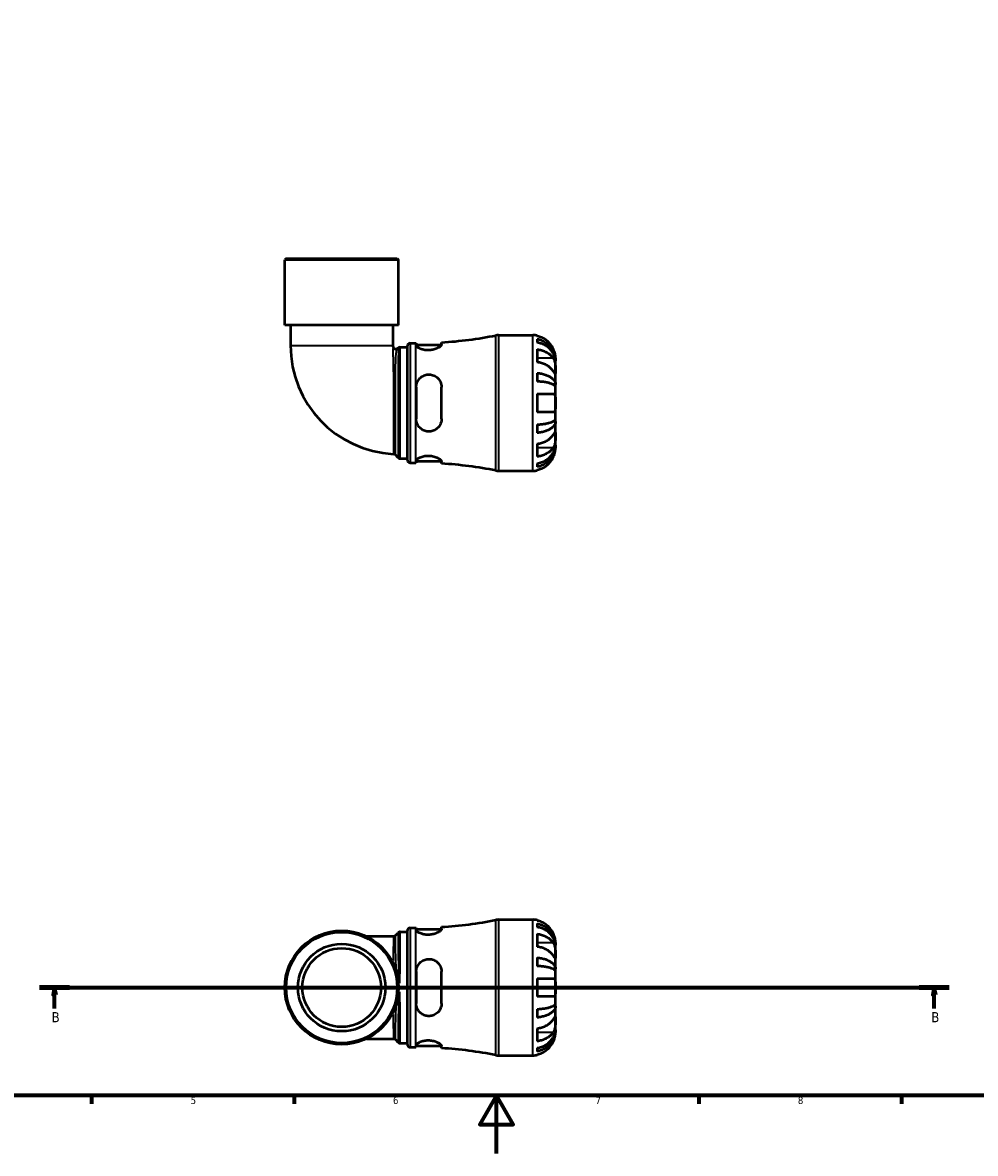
# Model space of a CAD drawing. Header units: millimetres. Extents: x 0 to 902, y 0 to 783.
# Tile 2 of 5: x 256 to 586, y 0 to 391. Entities that reach past the tile are written whole.
import ezdxf

# ---------------------------------------------------------------- set-up
doc = ezdxf.new("R2010")
doc.units = ezdxf.units.MM
doc.linetypes.add('CHAIN', pattern=[0.7087, 0.4724, -0.0591, 0.1181, -0.0591])
for name, color, linetype, lineweight in [('Border (ISO)', 7, 'Continuous', 70), ('Section Line (ISO)', 7, 'CHAIN', 70), ('Visible (ISO)', 7, 'Continuous', 50), ('Visible Narrow (ISO)', 7, 'Continuous', 35)]:
    doc.layers.add(name, color=color, linetype=linetype, lineweight=lineweight)
doc.styles.add('Label Text (ISO)', font='tahoma.ttf')
doc.styles.add('Note Text (ISO)', font='tahoma.ttf')

# ---------------------------------------------------------------- blocks, each defined once
blk = doc.blocks.new('Borders Default Border')
at = {"layer": 'Border (ISO)'}
for p, q in [((280.33, 20), (280.33, 17.1)), ((350.42, 20), (350.42, 17.1)), ((490.58, 20), (490.58, 17.1)), ((560.67, 20), (560.67, 17.1))]:
    blk.add_line(p, q, dxfattribs=at)
at = {"layer": 'Border (ISO)', "flags": 128}
for points in [[(20, 20), (20, 574), (821, 574), (821, 20), (20, 20)], [(420.5, 0), (420.5, 20), (414.73, 10), (426.27, 10), (420.5, 20)]]:
    blk.add_lwpolyline(points, dxfattribs=at)
at = {"layer": 'Border (ISO)', "color": 232, "true_color": 0xca0064, "char_height": 2.5, "attachment_point": 7, "style": 'Note Text (ISO)'}
for s, insert in [('5', (314.64, 17.05)), ('6', (384.66, 17.05)), ('7', (454.77, 17.1)), ('8', (524.81, 17.04))]:
    blk.add_mtext(s, dxfattribs=dict(at, insert=insert))
blk = doc.blocks.new('2dTransSection0')
at = {"layer": 'Section Line (ISO)', "linetype": 'CHAIN'}
blk.add_line((262.34, 57.4), (577.22, 57.4), dxfattribs=at)
at = {"layer": 'Section Line (ISO)', "linetype": 'Continuous', "lineweight": 140}
for p, q in [((262.34, 57.4), (272.76, 57.4)), ((566.8, 57.4), (577.22, 57.4))]:
    blk.add_line(p, q, dxfattribs=at)
at = {"layer": 'Section Line (ISO)', "linetype": 'Continuous'}
for p, q in [((267.55, 57.4), (267.05, 54.9)), ((267.05, 54.9), (268.05, 54.9)), ((267.55, 54.9), (267.55, 57.4)), ((268.05, 54.9), (267.55, 57.4)), ((267.55, 50.18), (267.55, 54.9)), ((572.01, 57.4), (571.51, 54.9)), ((571.51, 54.9), (572.51, 54.9)), ((572.01, 54.9), (572.01, 57.4)), ((572.51, 54.9), (572.01, 57.4)), ((572.01, 50.18), (572.01, 54.9))]:
    blk.add_line(p, q, dxfattribs=at)
at = {"layer": 'Section Line (ISO)', "linetype": 'Continuous', "flags": 128}
for points in [[(268.05, 54.9), (267.55, 57.4), (267.05, 54.9), (268.05, 54.9)], [(572.51, 54.9), (572.01, 57.4), (571.51, 54.9), (572.51, 54.9)]]:
    blk.add_lwpolyline(points, dxfattribs=at)
at = {"layer": 'Section Line (ISO)'}
for points in [[(268.05, 54.9), (267.55, 57.4), (267.05, 54.9), (268.05, 54.9)], [(572.51, 54.9), (572.01, 57.4), (571.51, 54.9), (572.51, 54.9)]]:
    blk.add_solid(points, dxfattribs=at)
at = {"layer": 'Section Line (ISO)', "char_height": 3.5, "attachment_point": 7, "style": 'Label Text (ISO)'}
for insert in [(266.48, 45.4), (570.94, 45.4)]:
    blk.add_mtext('B', dxfattribs=dict(at, insert=insert))

msp = doc.modelspace()

# ---------------------------------------------------------------- linework, layer by layer
at = {"layer": 'Visible (ISO)'}
for p, q in [((347.693, 309.741), (347.223, 309.271)), ((386.601, 309.271), (347.223, 309.271)), ((347.223, 286.641), (347.223, 309.271)), ((347.693, 309.741), (386.131, 309.741)), ((386.131, 309.741), (386.601, 309.271)), ((386.601, 286.641), (386.601, 309.271)), ((386.601, 286.641), (347.223, 286.641)), ((349.192, 286.641), (349.192, 279.609)), ((384.632, 286.641), (384.632, 279.609)), ((421.218, 283.241), (433.037, 283.241)), ((434.612, 283.082), (434.612, 282.869)), ((434.612, 281.86), (434.612, 280.652)), ((386.133, 278.568), (386.54, 278.847)), ((387.071, 279.011), (389.66, 279.011)), ((389.66, 240.001), (389.66, 279.481)), ((390.6, 280.421), (392.54, 280.421)), ((392.722, 280.421), (392.722, 279.677)), ((392.722, 279.921), (401.469, 279.921)), ((401.472, 279.967), (401.472, 280.701)), ((434.612, 278.322), (434.612, 273.867)), ((440.912, 274.361), (440.899, 274.361)), ((440.912, 274.361), (440.912, 275.366)), ((440.912, 273.978), (440.912, 274.361)), ((434.612, 270.111), (434.612, 267.195)), ((440.912, 270.79), (440.912, 273.978)), ((440.912, 266.18), (440.912, 270.79)), ((440.912, 266.18), (440.003, 266.18)), ((440.912, 265.256), (440.912, 266.18)), ((392.722, 265.241), (392.722, 254.241)), ((401.472, 254.241), (401.472, 265.241)), ((434.612, 262.891), (434.612, 256.591)), ((440.912, 259.741), (440.912, 265.256)), ((440.912, 254.227), (440.912, 259.741)), ((434.612, 252.287), (434.612, 249.372)), ((440.912, 253.303), (440.003, 253.303)), ((440.912, 253.303), (440.912, 254.227)), ((440.912, 248.693), (440.912, 253.303)), ((440.912, 245.504), (440.912, 248.693)), ((434.612, 245.615), (434.612, 241.16)), ((440.912, 245.122), (440.899, 245.122)), ((440.912, 245.122), (440.912, 245.504)), ((440.912, 244.116), (440.912, 245.122)), ((386.503, 240.753), (385.489, 241.789)), ((387.175, 240.471), (389.66, 240.471)), ((390.6, 239.061), (392.54, 239.061)), ((392.722, 239.806), (392.722, 239.061)), ((392.722, 239.561), (401.469, 239.561)), ((401.472, 238.781), (401.472, 239.516)), ((434.612, 238.83), (434.612, 237.623)), ((421.218, 236.241), (433.037, 236.241)), ((434.612, 236.614), (434.612, 236.4)), ((401.472, 77.627), (401.472, 78.361)), ((421.218, 80.901), (433.037, 80.901)), ((434.612, 80.742), (434.612, 80.528)), ((434.612, 79.52), (434.612, 78.312)), ((384.841, 75.121), (375.494, 75.121)), ((387.169, 76.671), (389.66, 76.671)), ((389.66, 37.661), (389.66, 77.141)), ((390.6, 78.081), (392.54, 78.081)), ((392.722, 78.081), (392.722, 77.336)), ((392.722, 77.581), (401.469, 77.581)), ((434.612, 75.982), (434.612, 71.527)), ((440.912, 72.021), (440.899, 72.021)), ((440.912, 72.021), (440.912, 73.026)), ((440.912, 71.638), (440.912, 72.021)), ((440.912, 68.45), (440.912, 71.638)), ((434.612, 67.771), (434.612, 64.855)), ((440.912, 63.839), (440.912, 68.45)), ((392.722, 62.901), (392.722, 51.901)), ((401.472, 51.901), (401.472, 62.901)), ((440.912, 63.839), (440.003, 63.839)), ((440.912, 62.915), (440.912, 63.839)), ((440.912, 57.401), (440.912, 62.915)), ((434.612, 60.551), (434.612, 54.251)), ((440.912, 51.887), (440.912, 57.401)), ((440.912, 50.963), (440.003, 50.963)), ((440.912, 50.963), (440.912, 51.887)), ((440.912, 46.352), (440.912, 50.963)), ((434.612, 49.947), (434.612, 47.031)), ((434.612, 43.275), (434.612, 38.82)), ((440.912, 43.164), (440.912, 46.352)), ((440.912, 42.781), (440.912, 43.164)), ((375.494, 39.681), (384.841, 39.681)), ((440.912, 42.781), (440.899, 42.781)), ((440.912, 41.776), (440.912, 42.781)), ((387.169, 38.131), (389.66, 38.131)), ((390.6, 36.721), (392.54, 36.721)), ((392.722, 37.466), (392.722, 36.721)), ((392.722, 37.221), (401.469, 37.221)), ((401.472, 36.441), (401.472, 37.175)), ((434.612, 36.49), (434.612, 35.282)), ((421.218, 33.901), (433.037, 33.901)), ((434.612, 34.274), (434.612, 34.06))]:
    msp.add_line(p, q, dxfattribs=at)
for radius in [19.689, 19.219, 15.146, 13.631]:
    msp.add_circle((366.912, 57.401), radius, dxfattribs=at)
for centre, radius, start, end in [((392.54, 422.951), 142.53, 273.59314, 281.23207), ((421.218, 278.541), 4.7, 90, 101.23207), ((433.037, 275.366), 7.875, 78.46304, 90), ((386.78, 279.609), 37.588, 180, 267.08078), ((386.78, 279.609), 2.148, 180, 192.71725), ((385.602, 279.343), 0.94, 192.71725, 304.42578), ((387.071, 278.071), 0.94, 90, 124.42578), ((390.6, 279.481), 0.94, 90, 180), ((392.54, 422.951), 142.53, 270, 270.07336), ((384.818, 241.131), 0.94, 44.40938, 87.08078), ((387.175, 241.411), 0.94, 224.40938, 270), ((390.6, 240.001), 0.94, 180, 270), ((392.54, 96.531), 142.53, 89.92664, 90), ((392.54, 96.531), 142.53, 78.76793, 86.40686), ((421.218, 240.941), 4.7, 258.76793, 270), ((433.037, 244.116), 7.875, 270, 281.53696), ((392.54, 220.611), 142.53, 273.59314, 281.23207), ((421.218, 76.201), 4.7, 90, 101.23207), ((433.037, 73.026), 7.875, 78.46304, 90), ((390.6, 77.141), 0.94, 90, 180), ((392.54, 220.611), 142.53, 270, 270.07336), ((390.6, 37.661), 0.94, 180, 270), ((392.54, -105.809), 142.53, 89.92664, 90), ((392.54, -105.809), 142.53, 78.76793, 86.40686), ((421.218, 38.601), 4.7, 258.76793, 270), ((433.037, 41.776), 7.875, 270, 281.53696)]:
    msp.add_arc(centre, radius, start, end, dxfattribs=at)
for points, knots in [([(440.134, 278.516), (439.976, 278.849), (439.787, 279.186), (439.279, 279.953), (438.936, 280.367), (438.247, 281.059), (437.839, 281.402), (436.959, 281.994), (436.487, 282.242), (435.604, 282.61), (435.114, 282.765), (434.612, 282.869)], [3.89239507, 3.89239507, 3.89239507, 3.89239507, 3.99831093, 3.99831093, 4.14541915, 4.14541915, 4.2913159, 4.2913159, 4.43721264, 4.43721264, 4.57824766, 4.57824766, 4.57824766, 4.57824766]), ([(434.612, 281.86), (435.117, 281.76), (435.61, 281.609), (436.496, 281.254), (436.968, 281.014), (437.849, 280.443), (438.258, 280.112), (438.945, 279.445), (439.287, 279.048), (439.877, 278.192), (440.124, 277.734), (440.497, 276.86), (440.656, 276.364), (440.864, 275.352), (440.912, 274.834), (440.912, 274.361)], [0.1494024, 0.1494024, 0.1494024, 0.1494024, 0.2912498, 0.2912498, 0.4370651, 0.4370651, 0.5828803, 0.5828803, 0.7290354, 0.7290354, 0.8751905, 0.8751905, 1.0219149, 1.0219149, 1.1686392, 1.1686392, 1.1686392, 1.1686392]), ([(401.472, 279.967), (401.472, 279.927), (401.465, 279.885), (401.409, 279.718), (401.312, 279.581), (400.946, 279.224), (400.619, 278.997), (399.802, 278.577), (399.319, 278.386), (398.343, 278.129), (397.879, 278.048), (396.956, 277.977), (396.511, 277.983), (395.596, 278.074), (395.143, 278.167), (394.257, 278.433), (393.848, 278.614), (393.182, 279.006), (392.939, 279.216), (392.754, 279.502), (392.722, 279.593), (392.722, 279.677)], [-1.5138887, -1.5138887, -1.5138887, -1.5138887, -1.4680721, -1.4680721, -1.3400138, -1.3400138, -1.1517216, -1.1517216, -0.9695924, -0.9695924, -0.824697, -0.824697, -0.6904142, -0.6904142, -0.5403886, -0.5403886, -0.3639541, -0.3639541, -0.1749306, -0.1749306, -0.0801301, -0.0801301, -0.0801301, -0.0801301]), ([(440.912, 273.978), (440.912, 274.4), (440.864, 274.86), (440.656, 275.761), (440.497, 276.203), (440.124, 276.98), (439.877, 277.388), (439.287, 278.149), (438.945, 278.503), (438.258, 279.097), (437.849, 279.391), (436.968, 279.899), (436.496, 280.113), (435.61, 280.429), (435.117, 280.563), (434.612, 280.652)], [3.5133937, 3.5133937, 3.5133937, 3.5133937, 3.6601181, 3.6601181, 3.8068425, 3.8068425, 3.9529976, 3.9529976, 4.0991526, 4.0991526, 4.2449679, 4.2449679, 4.3907831, 4.3907831, 4.5326305, 4.5326305, 4.5326305, 4.5326305]), ([(434.612, 278.322), (435.114, 278.249), (435.604, 278.139), (436.487, 277.879), (436.959, 277.704), (437.839, 277.285), (438.247, 277.043), (438.936, 276.553), (439.279, 276.26), (439.787, 275.718), (439.976, 275.48), (440.134, 275.245)], [0.14941001, 0.14941001, 0.14941001, 0.14941001, 0.29044502, 0.29044502, 0.43634177, 0.43634177, 0.58223851, 0.58223851, 0.72934673, 0.72934673, 0.83526259, 0.83526259, 0.83526259, 0.83526259]), ([(440.912, 275.366), (440.912, 275.366), (440.912, 275.393), (440.91, 275.503), (440.909, 275.588), (440.891, 275.878), (440.869, 276.119), (440.781, 276.631), (440.727, 276.876), (440.581, 277.397), (440.491, 277.668), (440.307, 278.135), (440.224, 278.327), (440.134, 278.516)], [0, 0, 0, 0, 0.0712621, 0.0712621, 0.14674386, 0.14674386, 0.26523779, 0.26523779, 0.3552048, 0.3552048, 0.4448049, 0.4448049, 0.50788946, 0.50788946, 0.50788946, 0.50788946]), ([(440.134, 275.245), (440.192, 275.158), (440.247, 275.066), (440.383, 274.811), (440.459, 274.64), (440.594, 274.266), (440.652, 274.066), (440.767, 273.567), (440.813, 273.266), (440.885, 272.569), (440.9, 272.182), (440.914, 271.434), (440.912, 271.084), (440.912, 270.79)], [-0.50766593, -0.50766593, -0.50766593, -0.50766593, -0.46718991, -0.46718991, -0.40200215, -0.40200215, -0.33506637, -0.33506637, -0.24300458, -0.24300458, -0.12488859, -0.12488859, 0, 0, 0, 0]), ([(440.134, 270.79), (439.976, 271.025), (439.787, 271.264), (439.279, 271.806), (438.936, 272.098), (438.247, 272.588), (437.839, 272.831), (436.959, 273.249), (436.487, 273.425), (435.604, 273.685), (435.114, 273.794), (434.612, 273.867)], [3.89239507, 3.89239507, 3.89239507, 3.89239507, 3.99831093, 3.99831093, 4.14541915, 4.14541915, 4.2913159, 4.2913159, 4.43721264, 4.43721264, 4.57824766, 4.57824766, 4.57824766, 4.57824766]), ([(434.612, 270.111), (435.117, 270.058), (435.61, 269.98), (436.496, 269.793), (436.968, 269.667), (437.849, 269.368), (438.258, 269.195), (438.945, 268.845), (439.287, 268.637), (439.877, 268.188), (440.124, 267.948), (440.497, 267.49), (440.656, 267.23), (440.864, 266.699), (440.912, 266.428), (440.912, 266.18)], [0.1494024, 0.1494024, 0.1494024, 0.1494024, 0.2912498, 0.2912498, 0.4370651, 0.4370651, 0.5828803, 0.5828803, 0.7290354, 0.7290354, 0.8751905, 0.8751905, 1.0219149, 1.0219149, 1.1686392, 1.1686392, 1.1686392, 1.1686392]), ([(440.912, 270.79), (440.912, 270.634), (440.912, 270.495), (440.911, 270.247), (440.909, 270.142), (440.897, 269.943), (440.882, 269.879), (440.817, 269.859), (440.77, 269.898), (440.652, 270.039), (440.594, 270.117), (440.459, 270.309), (440.383, 270.42), (440.247, 270.621), (440.192, 270.704), (440.134, 270.79)], [0, 0, 0, 0, 0.06608139, 0.06608139, 0.13667451, 0.13667451, 0.23873403, 0.23873403, 0.33457773, 0.33457773, 0.40157847, 0.40157847, 0.46685307, 0.46685307, 0.50745344, 0.50745344, 0.50745344, 0.50745344]), ([(392.722, 265.241), (392.722, 265.386), (392.73, 265.531), (392.786, 266.101), (392.891, 266.515), (393.269, 267.434), (393.588, 267.916), (394.377, 268.711), (394.837, 269.029), (395.774, 269.436), (396.223, 269.553), (397.137, 269.639), (397.586, 269.612), (398.533, 269.407), (399.012, 269.208), (399.923, 268.63), (400.337, 268.234), (401.003, 267.299), (401.246, 266.754), (401.438, 265.868), (401.472, 265.556), (401.472, 265.241)], [-1.506757, -1.506757, -1.506757, -1.506757, -1.4614955, -1.4614955, -1.3277033, -1.3277033, -1.1467616, -1.1467616, -0.9747067, -0.9747067, -0.8344716, -0.8344716, -0.6988806, -0.6988806, -0.5396246, -0.5396246, -0.3595209, -0.3595209, -0.171702, -0.171702, -0.0733786, -0.0733786, -0.0733786, -0.0733786]), ([(440.912, 265.256), (440.912, 265.378), (440.864, 265.512), (440.656, 265.774), (440.497, 265.902), (440.124, 266.128), (439.877, 266.247), (439.287, 266.468), (438.945, 266.571), (438.258, 266.743), (437.849, 266.829), (436.968, 266.976), (436.496, 267.038), (435.61, 267.13), (435.117, 267.169), (434.612, 267.195)], [3.5133937, 3.5133937, 3.5133937, 3.5133937, 3.6601181, 3.6601181, 3.8068425, 3.8068425, 3.9529976, 3.9529976, 4.0991526, 4.0991526, 4.2449679, 4.2449679, 4.3907831, 4.3907831, 4.5326305, 4.5326305, 4.5326305, 4.5326305]), ([(434.612, 262.891), (435.114, 262.891), (435.604, 262.891), (436.487, 262.891), (436.959, 262.891), (437.839, 262.891), (438.247, 262.891), (438.936, 262.891), (439.279, 262.891), (439.787, 262.891), (439.976, 262.891), (440.134, 262.891)], [0.14941001, 0.14941001, 0.14941001, 0.14941001, 0.29044502, 0.29044502, 0.43634177, 0.43634177, 0.58223851, 0.58223851, 0.72934673, 0.72934673, 0.83526259, 0.83526259, 0.83526259, 0.83526259]), ([(440.134, 262.891), (440.196, 262.891), (440.255, 262.883), (440.391, 262.842), (440.464, 262.799), (440.595, 262.673), (440.652, 262.588), (440.767, 262.334), (440.813, 262.148), (440.885, 261.645), (440.9, 261.315), (440.914, 260.57), (440.912, 260.158), (440.912, 259.741)], [-0.50816407, -0.50816407, -0.50816407, -0.50816407, -0.46460526, -0.46460526, -0.40154747, -0.40154747, -0.3356183, -0.3356183, -0.24286964, -0.24286964, -0.12490659, -0.12490659, 0, 0, 0, 0]), ([(440.912, 259.741), (440.912, 259.522), (440.912, 259.303), (440.911, 258.859), (440.909, 258.636), (440.896, 258.051), (440.876, 257.716), (440.791, 257.24), (440.741, 257.074), (440.622, 256.848), (440.564, 256.772), (440.427, 256.659), (440.35, 256.622), (440.223, 256.596), (440.179, 256.591), (440.134, 256.591)], [-2.17667965, -2.17667965, -2.17667965, -2.17667965, -2.11086653, -2.11086653, -2.04055216, -2.04055216, -1.91738302, -1.91738302, -1.82942275, -1.82942275, -1.76558177, -1.76558177, -1.70117883, -1.70117883, -1.66961913, -1.66961913, -1.66961913, -1.66961913]), ([(440.134, 256.591), (439.976, 256.591), (439.787, 256.591), (439.279, 256.591), (438.936, 256.591), (438.247, 256.591), (437.839, 256.591), (436.959, 256.591), (436.487, 256.591), (435.604, 256.591), (435.114, 256.591), (434.612, 256.591)], [3.89239507, 3.89239507, 3.89239507, 3.89239507, 3.99831093, 3.99831093, 4.14541915, 4.14541915, 4.2913159, 4.2913159, 4.43721264, 4.43721264, 4.57824766, 4.57824766, 4.57824766, 4.57824766]), ([(401.472, 254.241), (401.472, 254.094), (401.465, 253.948), (401.409, 253.395), (401.312, 253), (400.946, 252.078), (400.619, 251.579), (399.802, 250.756), (399.319, 250.426), (398.343, 250.021), (397.879, 249.91), (396.956, 249.846), (396.511, 249.883), (395.596, 250.102), (395.143, 250.297), (394.257, 250.866), (393.848, 251.26), (393.182, 252.2), (392.939, 252.754), (392.754, 253.637), (392.722, 253.938), (392.722, 254.241)], [-1.5138887, -1.5138887, -1.5138887, -1.5138887, -1.4680721, -1.4680721, -1.3400138, -1.3400138, -1.1517216, -1.1517216, -0.9695924, -0.9695924, -0.824697, -0.824697, -0.6904142, -0.6904142, -0.5403886, -0.5403886, -0.3639541, -0.3639541, -0.1749306, -0.1749306, -0.0801301, -0.0801301, -0.0801301, -0.0801301]), ([(434.612, 252.287), (435.117, 252.313), (435.61, 252.352), (436.496, 252.444), (436.968, 252.506), (437.849, 252.654), (438.258, 252.739), (438.945, 252.912), (439.287, 253.015), (439.877, 253.236), (440.124, 253.355), (440.497, 253.58), (440.656, 253.709), (440.864, 253.971), (440.912, 254.104), (440.912, 254.227)], [0.1494024, 0.1494024, 0.1494024, 0.1494024, 0.2912498, 0.2912498, 0.4370651, 0.4370651, 0.5828803, 0.5828803, 0.7290354, 0.7290354, 0.8751905, 0.8751905, 1.0219149, 1.0219149, 1.1686392, 1.1686392, 1.1686392, 1.1686392]), ([(440.912, 253.303), (440.912, 253.055), (440.864, 252.784), (440.656, 252.253), (440.497, 251.993), (440.124, 251.535), (439.877, 251.295), (439.287, 250.846), (438.945, 250.638), (438.258, 250.288), (437.849, 250.114), (436.968, 249.815), (436.496, 249.69), (435.61, 249.503), (435.117, 249.424), (434.612, 249.372)], [3.5133937, 3.5133937, 3.5133937, 3.5133937, 3.6601181, 3.6601181, 3.8068425, 3.8068425, 3.9529976, 3.9529976, 4.0991526, 4.0991526, 4.2449679, 4.2449679, 4.3907831, 4.3907831, 4.5326305, 4.5326305, 4.5326305, 4.5326305]), ([(434.612, 245.615), (435.114, 245.688), (435.604, 245.798), (436.487, 246.058), (436.959, 246.234), (437.839, 246.652), (438.247, 246.895), (438.936, 247.384), (439.279, 247.677), (439.787, 248.219), (439.976, 248.457), (440.134, 248.693)], [0.14941001, 0.14941001, 0.14941001, 0.14941001, 0.29044502, 0.29044502, 0.43634177, 0.43634177, 0.58223851, 0.58223851, 0.72934673, 0.72934673, 0.83526259, 0.83526259, 0.83526259, 0.83526259]), ([(440.134, 248.693), (440.192, 248.779), (440.247, 248.861), (440.383, 249.063), (440.459, 249.173), (440.594, 249.365), (440.652, 249.444), (440.767, 249.581), (440.813, 249.62), (440.885, 249.608), (440.9, 249.528), (440.914, 249.22), (440.912, 248.987), (440.912, 248.693)], [-0.50766593, -0.50766593, -0.50766593, -0.50766593, -0.46718991, -0.46718991, -0.40200215, -0.40200215, -0.33506637, -0.33506637, -0.24300458, -0.24300458, -0.12488859, -0.12488859, 0, 0, 0, 0]), ([(440.912, 248.693), (440.912, 248.537), (440.912, 248.365), (440.911, 247.983), (440.909, 247.772), (440.897, 247.233), (440.882, 246.897), (440.817, 246.242), (440.77, 245.928), (440.652, 245.417), (440.594, 245.217), (440.459, 244.843), (440.383, 244.672), (440.247, 244.416), (440.192, 244.324), (440.134, 244.238)], [0, 0, 0, 0, 0.06608139, 0.06608139, 0.13667451, 0.13667451, 0.23873403, 0.23873403, 0.33457773, 0.33457773, 0.40157847, 0.40157847, 0.46685307, 0.46685307, 0.50745344, 0.50745344, 0.50745344, 0.50745344]), ([(434.612, 238.83), (435.117, 238.919), (435.61, 239.053), (436.496, 239.37), (436.968, 239.583), (437.849, 240.091), (438.258, 240.386), (438.945, 240.979), (439.287, 241.333), (439.877, 242.095), (440.124, 242.503), (440.497, 243.28), (440.656, 243.721), (440.864, 244.623), (440.912, 245.083), (440.912, 245.504)], [0.1494024, 0.1494024, 0.1494024, 0.1494024, 0.2912498, 0.2912498, 0.4370651, 0.4370651, 0.5828803, 0.5828803, 0.7290354, 0.7290354, 0.8751905, 0.8751905, 1.0219149, 1.0219149, 1.1686392, 1.1686392, 1.1686392, 1.1686392]), ([(440.912, 245.122), (440.912, 244.648), (440.864, 244.131), (440.656, 243.118), (440.497, 242.622), (440.124, 241.749), (439.877, 241.291), (439.287, 240.435), (438.945, 240.037), (438.258, 239.37), (437.849, 239.04), (436.968, 238.469), (436.496, 238.229), (435.61, 237.873), (435.117, 237.723), (434.612, 237.623)], [3.5133937, 3.5133937, 3.5133937, 3.5133937, 3.6601181, 3.6601181, 3.8068425, 3.8068425, 3.9529976, 3.9529976, 4.0991526, 4.0991526, 4.2449679, 4.2449679, 4.3907831, 4.3907831, 4.5326305, 4.5326305, 4.5326305, 4.5326305]), ([(440.134, 244.238), (439.976, 244.002), (439.787, 243.764), (439.279, 243.222), (438.936, 242.929), (438.247, 242.44), (437.839, 242.197), (436.959, 241.779), (436.487, 241.603), (435.604, 241.343), (435.114, 241.234), (434.612, 241.16)], [3.89239507, 3.89239507, 3.89239507, 3.89239507, 3.99831093, 3.99831093, 4.14541915, 4.14541915, 4.2913159, 4.2913159, 4.43721264, 4.43721264, 4.57824766, 4.57824766, 4.57824766, 4.57824766]), ([(440.134, 240.966), (440.196, 241.097), (440.255, 241.229), (440.391, 241.555), (440.464, 241.748), (440.595, 242.137), (440.652, 242.331), (440.767, 242.78), (440.813, 243.022), (440.885, 243.506), (440.9, 243.723), (440.914, 244.034), (440.912, 244.116), (440.912, 244.116)], [-0.50816407, -0.50816407, -0.50816407, -0.50816407, -0.46460526, -0.46460526, -0.40154747, -0.40154747, -0.3356183, -0.3356183, -0.24286964, -0.24286964, -0.12490659, -0.12490659, 0, 0, 0, 0]), ([(392.722, 239.806), (392.722, 239.846), (392.73, 239.888), (392.786, 240.058), (392.891, 240.197), (393.269, 240.535), (393.588, 240.737), (394.377, 241.09), (394.837, 241.243), (395.774, 241.433), (396.223, 241.484), (397.137, 241.5), (397.586, 241.468), (398.533, 241.317), (399.012, 241.188), (399.923, 240.855), (400.337, 240.646), (401.003, 240.215), (401.246, 239.994), (401.438, 239.696), (401.472, 239.601), (401.472, 239.516)], [-1.506757, -1.506757, -1.506757, -1.506757, -1.4614955, -1.4614955, -1.3277033, -1.3277033, -1.1467616, -1.1467616, -0.9747067, -0.9747067, -0.8344716, -0.8344716, -0.6988806, -0.6988806, -0.5396246, -0.5396246, -0.3595209, -0.3595209, -0.171702, -0.171702, -0.0733786, -0.0733786, -0.0733786, -0.0733786]), ([(434.612, 236.614), (435.114, 236.717), (435.604, 236.873), (436.487, 237.24), (436.959, 237.489), (437.839, 238.08), (438.247, 238.423), (438.936, 239.116), (439.279, 239.53), (439.787, 240.296), (439.976, 240.633), (440.134, 240.966)], [0.14941001, 0.14941001, 0.14941001, 0.14941001, 0.29044502, 0.29044502, 0.43634177, 0.43634177, 0.58223851, 0.58223851, 0.72934673, 0.72934673, 0.83526259, 0.83526259, 0.83526259, 0.83526259]), ([(440.134, 76.176), (439.976, 76.509), (439.787, 76.846), (439.279, 77.612), (438.936, 78.026), (438.247, 78.719), (437.839, 79.062), (436.959, 79.653), (436.487, 79.902), (435.604, 80.27), (435.114, 80.425), (434.612, 80.528)], [3.89239507, 3.89239507, 3.89239507, 3.89239507, 3.99831093, 3.99831093, 4.14541915, 4.14541915, 4.2913159, 4.2913159, 4.43721264, 4.43721264, 4.57824766, 4.57824766, 4.57824766, 4.57824766]), ([(434.612, 79.52), (435.117, 79.42), (435.61, 79.269), (436.496, 78.913), (436.968, 78.673), (437.849, 78.103), (438.258, 77.772), (438.945, 77.105), (439.287, 76.708), (439.877, 75.852), (440.124, 75.393), (440.497, 74.52), (440.656, 74.024), (440.864, 73.011), (440.912, 72.494), (440.912, 72.021)], [0.1494024, 0.1494024, 0.1494024, 0.1494024, 0.2912498, 0.2912498, 0.4370651, 0.4370651, 0.5828803, 0.5828803, 0.7290354, 0.7290354, 0.8751905, 0.8751905, 1.0219149, 1.0219149, 1.1686392, 1.1686392, 1.1686392, 1.1686392]), ([(440.912, 71.638), (440.912, 72.059), (440.864, 72.52), (440.656, 73.421), (440.497, 73.862), (440.124, 74.64), (439.877, 75.048), (439.287, 75.809), (438.945, 76.163), (438.258, 76.756), (437.849, 77.051), (436.968, 77.559), (436.496, 77.772), (435.61, 78.089), (435.117, 78.223), (434.612, 78.312)], [3.5133937, 3.5133937, 3.5133937, 3.5133937, 3.6601181, 3.6601181, 3.8068425, 3.8068425, 3.9529976, 3.9529976, 4.0991526, 4.0991526, 4.2449679, 4.2449679, 4.3907831, 4.3907831, 4.5326305, 4.5326305, 4.5326305, 4.5326305]), ([(385.505, 75.396), (385.483, 75.374), (385.458, 75.351), (385.398, 75.303), (385.363, 75.278), (385.284, 75.231), (385.239, 75.208), (385.139, 75.168), (385.083, 75.151), (384.966, 75.128), (384.903, 75.121), (384.841, 75.121)], [1.5582713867, 1.5582713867, 1.5582713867, 1.5582713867, 1.5587512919, 1.5587512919, 1.5592311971, 1.5592311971, 1.5597111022, 1.5597111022, 1.5601910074, 1.5601910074, 1.5606709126, 1.5606709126, 1.5606709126, 1.5606709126]), ([(387.169, 76.671), (387.107, 76.671), (387.044, 76.665), (386.926, 76.641), (386.87, 76.624), (386.77, 76.584), (386.725, 76.561), (386.646, 76.513), (386.612, 76.489), (386.552, 76.441), (386.527, 76.418), (386.505, 76.396)], [6.28318217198, 6.28318217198, 6.28318217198, 6.28318217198, 6.28329892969, 6.28329892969, 6.28341568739, 6.28341568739, 6.2835324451, 6.2835324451, 6.28364920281, 6.28364920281, 6.28376596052, 6.28376596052, 6.28376596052, 6.28376596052]), ([(401.472, 77.627), (401.472, 77.587), (401.465, 77.545), (401.409, 77.378), (401.312, 77.241), (400.946, 76.884), (400.619, 76.656), (399.802, 76.237), (399.319, 76.046), (398.343, 75.788), (397.879, 75.707), (396.956, 75.637), (396.511, 75.643), (395.596, 75.734), (395.143, 75.827), (394.257, 76.093), (393.848, 76.274), (393.182, 76.665), (392.939, 76.875), (392.754, 77.162), (392.722, 77.253), (392.722, 77.336)], [-1.5138887, -1.5138887, -1.5138887, -1.5138887, -1.4680721, -1.4680721, -1.3400138, -1.3400138, -1.1517216, -1.1517216, -0.9695924, -0.9695924, -0.824697, -0.824697, -0.6904142, -0.6904142, -0.5403886, -0.5403886, -0.3639541, -0.3639541, -0.1749306, -0.1749306, -0.0801301, -0.0801301, -0.0801301, -0.0801301]), ([(434.612, 75.982), (435.114, 75.909), (435.604, 75.799), (436.487, 75.539), (436.959, 75.363), (437.839, 74.945), (438.247, 74.703), (438.936, 74.213), (439.279, 73.92), (439.787, 73.378), (439.976, 73.14), (440.134, 72.904)], [0.14941001, 0.14941001, 0.14941001, 0.14941001, 0.29044502, 0.29044502, 0.43634177, 0.43634177, 0.58223851, 0.58223851, 0.72934673, 0.72934673, 0.83526259, 0.83526259, 0.83526259, 0.83526259]), ([(440.912, 73.026), (440.912, 73.026), (440.912, 73.049), (440.911, 73.143), (440.909, 73.217), (440.896, 73.487), (440.876, 73.729), (440.791, 74.24), (440.741, 74.477), (440.622, 74.914), (440.564, 75.105), (440.427, 75.494), (440.35, 75.692), (440.223, 75.985), (440.179, 76.081), (440.134, 76.176)], [-2.17667965, -2.17667965, -2.17667965, -2.17667965, -2.11086653, -2.11086653, -2.04055216, -2.04055216, -1.91738302, -1.91738302, -1.82942275, -1.82942275, -1.76558177, -1.76558177, -1.70117883, -1.70117883, -1.66961913, -1.66961913, -1.66961913, -1.66961913]), ([(440.134, 68.45), (439.976, 68.685), (439.787, 68.923), (439.279, 69.465), (438.936, 69.758), (438.247, 70.248), (437.839, 70.49), (436.959, 70.908), (436.487, 71.084), (435.604, 71.344), (435.114, 71.454), (434.612, 71.527)], [3.89239507, 3.89239507, 3.89239507, 3.89239507, 3.99831093, 3.99831093, 4.14541915, 4.14541915, 4.2913159, 4.2913159, 4.43721264, 4.43721264, 4.57824766, 4.57824766, 4.57824766, 4.57824766]), ([(440.134, 72.904), (440.192, 72.818), (440.247, 72.726), (440.383, 72.471), (440.459, 72.299), (440.594, 71.926), (440.652, 71.725), (440.767, 71.226), (440.813, 70.925), (440.885, 70.229), (440.9, 69.841), (440.914, 69.093), (440.912, 68.744), (440.912, 68.45)], [-0.50766593, -0.50766593, -0.50766593, -0.50766593, -0.46718991, -0.46718991, -0.40200215, -0.40200215, -0.33506637, -0.33506637, -0.24300458, -0.24300458, -0.12488859, -0.12488859, 0, 0, 0, 0]), ([(392.722, 62.901), (392.722, 63.046), (392.73, 63.191), (392.786, 63.76), (392.891, 64.175), (393.269, 65.093), (393.588, 65.575), (394.377, 66.371), (394.837, 66.689), (395.774, 67.096), (396.223, 67.213), (397.137, 67.299), (397.586, 67.271), (398.533, 67.067), (399.012, 66.867), (399.923, 66.289), (400.337, 65.894), (401.003, 64.958), (401.246, 64.413), (401.438, 63.528), (401.472, 63.216), (401.472, 62.901)], [-1.506757, -1.506757, -1.506757, -1.506757, -1.4614955, -1.4614955, -1.3277033, -1.3277033, -1.1467616, -1.1467616, -0.9747067, -0.9747067, -0.8344716, -0.8344716, -0.6988806, -0.6988806, -0.5396246, -0.5396246, -0.3595209, -0.3595209, -0.171702, -0.171702, -0.0733786, -0.0733786, -0.0733786, -0.0733786]), ([(434.612, 67.771), (435.117, 67.718), (435.61, 67.639), (436.496, 67.453), (436.968, 67.327), (437.849, 67.028), (438.258, 66.854), (438.945, 66.505), (439.287, 66.296), (439.877, 65.848), (440.124, 65.607), (440.497, 65.15), (440.656, 64.89), (440.864, 64.359), (440.912, 64.087), (440.912, 63.839)], [0.1494024, 0.1494024, 0.1494024, 0.1494024, 0.2912498, 0.2912498, 0.4370651, 0.4370651, 0.5828803, 0.5828803, 0.7290354, 0.7290354, 0.8751905, 0.8751905, 1.0219149, 1.0219149, 1.1686392, 1.1686392, 1.1686392, 1.1686392]), ([(440.912, 68.45), (440.912, 68.294), (440.912, 68.155), (440.911, 67.907), (440.909, 67.801), (440.897, 67.603), (440.882, 67.538), (440.817, 67.519), (440.77, 67.557), (440.652, 67.698), (440.594, 67.777), (440.459, 67.969), (440.383, 68.08), (440.247, 68.281), (440.192, 68.363), (440.134, 68.45)], [0, 0, 0, 0, 0.06608139, 0.06608139, 0.13667451, 0.13667451, 0.23873403, 0.23873403, 0.33457773, 0.33457773, 0.40157847, 0.40157847, 0.46685307, 0.46685307, 0.50745344, 0.50745344, 0.50745344, 0.50745344]), ([(440.912, 62.915), (440.912, 63.038), (440.864, 63.172), (440.656, 63.434), (440.497, 63.562), (440.124, 63.788), (439.877, 63.906), (439.287, 64.128), (438.945, 64.23), (438.258, 64.403), (437.849, 64.488), (436.968, 64.636), (436.496, 64.698), (435.61, 64.79), (435.117, 64.829), (434.612, 64.855)], [3.5133937, 3.5133937, 3.5133937, 3.5133937, 3.6601181, 3.6601181, 3.8068425, 3.8068425, 3.9529976, 3.9529976, 4.0991526, 4.0991526, 4.2449679, 4.2449679, 4.3907831, 4.3907831, 4.5326305, 4.5326305, 4.5326305, 4.5326305]), ([(434.612, 60.551), (435.114, 60.551), (435.604, 60.551), (436.487, 60.551), (436.959, 60.551), (437.839, 60.551), (438.247, 60.551), (438.936, 60.551), (439.279, 60.551), (439.787, 60.551), (439.976, 60.551), (440.134, 60.551)], [0.14941001, 0.14941001, 0.14941001, 0.14941001, 0.29044502, 0.29044502, 0.43634177, 0.43634177, 0.58223851, 0.58223851, 0.72934673, 0.72934673, 0.83526259, 0.83526259, 0.83526259, 0.83526259]), ([(440.134, 60.551), (440.248, 60.551), (440.352, 60.523), (440.542, 60.402), (440.624, 60.302), (440.758, 60.021), (440.807, 59.838), (440.884, 59.332), (440.9, 58.991), (440.914, 58.23), (440.912, 57.818), (440.912, 57.401)], [-0.50777161, -0.50777161, -0.50777161, -0.50777161, -0.42786808, -0.42786808, -0.34024252, -0.34024252, -0.24759219, -0.24759219, -0.12500149, -0.12500149, 0, 0, 0, 0]), ([(440.912, 57.401), (440.912, 57.163), (440.912, 56.927), (440.91, 56.45), (440.909, 56.213), (440.891, 55.636), (440.869, 55.321), (440.781, 54.86), (440.727, 54.696), (440.581, 54.442), (440.491, 54.355), (440.307, 54.268), (440.224, 54.251), (440.134, 54.251)], [0, 0, 0, 0, 0.0712621, 0.0712621, 0.14674386, 0.14674386, 0.26523779, 0.26523779, 0.3552048, 0.3552048, 0.4448049, 0.4448049, 0.50788946, 0.50788946, 0.50788946, 0.50788946]), ([(401.472, 51.901), (401.472, 51.754), (401.465, 51.607), (401.409, 51.055), (401.312, 50.66), (400.946, 49.737), (400.619, 49.239), (399.802, 48.415), (399.319, 48.086), (398.343, 47.681), (397.879, 47.57), (396.956, 47.506), (396.511, 47.543), (395.596, 47.762), (395.143, 47.957), (394.257, 48.525), (393.848, 48.919), (393.182, 49.86), (392.939, 50.414), (392.754, 51.296), (392.722, 51.598), (392.722, 51.901)], [-1.5138887, -1.5138887, -1.5138887, -1.5138887, -1.4680721, -1.4680721, -1.3400138, -1.3400138, -1.1517216, -1.1517216, -0.9695924, -0.9695924, -0.824697, -0.824697, -0.6904142, -0.6904142, -0.5403886, -0.5403886, -0.3639541, -0.3639541, -0.1749306, -0.1749306, -0.0801301, -0.0801301, -0.0801301, -0.0801301]), ([(440.134, 54.251), (439.976, 54.251), (439.787, 54.251), (439.279, 54.251), (438.936, 54.251), (438.247, 54.251), (437.839, 54.251), (436.959, 54.251), (436.487, 54.251), (435.604, 54.251), (435.114, 54.251), (434.612, 54.251)], [3.89239507, 3.89239507, 3.89239507, 3.89239507, 3.99831093, 3.99831093, 4.14541915, 4.14541915, 4.2913159, 4.2913159, 4.43721264, 4.43721264, 4.57824766, 4.57824766, 4.57824766, 4.57824766]), ([(434.612, 49.947), (435.117, 49.973), (435.61, 50.012), (436.496, 50.104), (436.968, 50.166), (437.849, 50.314), (438.258, 50.399), (438.945, 50.572), (439.287, 50.674), (439.877, 50.896), (440.124, 51.014), (440.497, 51.24), (440.656, 51.368), (440.864, 51.63), (440.912, 51.764), (440.912, 51.887)], [0.1494024, 0.1494024, 0.1494024, 0.1494024, 0.2912498, 0.2912498, 0.4370651, 0.4370651, 0.5828803, 0.5828803, 0.7290354, 0.7290354, 0.8751905, 0.8751905, 1.0219149, 1.0219149, 1.1686392, 1.1686392, 1.1686392, 1.1686392]), ([(440.912, 50.963), (440.912, 50.714), (440.864, 50.443), (440.656, 49.912), (440.497, 49.652), (440.124, 49.194), (439.877, 48.954), (439.287, 48.506), (438.945, 48.297), (438.258, 47.948), (437.849, 47.774), (436.968, 47.475), (436.496, 47.349), (435.61, 47.163), (435.117, 47.084), (434.612, 47.031)], [3.5133937, 3.5133937, 3.5133937, 3.5133937, 3.6601181, 3.6601181, 3.8068425, 3.8068425, 3.9529976, 3.9529976, 4.0991526, 4.0991526, 4.2449679, 4.2449679, 4.3907831, 4.3907831, 4.5326305, 4.5326305, 4.5326305, 4.5326305]), ([(440.134, 46.352), (440.192, 46.439), (440.247, 46.521), (440.383, 46.722), (440.459, 46.833), (440.594, 47.025), (440.652, 47.103), (440.767, 47.241), (440.813, 47.28), (440.885, 47.267), (440.9, 47.188), (440.914, 46.88), (440.912, 46.647), (440.912, 46.352)], [-0.50766593, -0.50766593, -0.50766593, -0.50766593, -0.46718991, -0.46718991, -0.40200215, -0.40200215, -0.33506637, -0.33506637, -0.24300458, -0.24300458, -0.12488859, -0.12488859, 0, 0, 0, 0]), ([(434.612, 43.275), (435.114, 43.348), (435.604, 43.458), (436.487, 43.718), (436.959, 43.893), (437.839, 44.312), (438.247, 44.554), (438.936, 45.044), (439.279, 45.337), (439.787, 45.879), (439.976, 46.117), (440.134, 46.352)], [0.14941001, 0.14941001, 0.14941001, 0.14941001, 0.29044502, 0.29044502, 0.43634177, 0.43634177, 0.58223851, 0.58223851, 0.72934673, 0.72934673, 0.83526259, 0.83526259, 0.83526259, 0.83526259]), ([(434.612, 36.49), (435.117, 36.579), (435.61, 36.713), (436.496, 37.03), (436.968, 37.243), (437.849, 37.751), (438.258, 38.046), (438.945, 38.639), (439.287, 38.993), (439.877, 39.754), (440.124, 40.162), (440.497, 40.94), (440.656, 41.381), (440.864, 42.282), (440.912, 42.743), (440.912, 43.164)], [0.1494024, 0.1494024, 0.1494024, 0.1494024, 0.2912498, 0.2912498, 0.4370651, 0.4370651, 0.5828803, 0.5828803, 0.7290354, 0.7290354, 0.8751905, 0.8751905, 1.0219149, 1.0219149, 1.1686392, 1.1686392, 1.1686392, 1.1686392]), ([(440.912, 46.352), (440.912, 46.197), (440.912, 46.025), (440.911, 45.643), (440.909, 45.432), (440.897, 44.892), (440.882, 44.557), (440.817, 43.902), (440.77, 43.588), (440.652, 43.077), (440.594, 42.876), (440.459, 42.503), (440.383, 42.332), (440.247, 42.076), (440.192, 41.984), (440.134, 41.898)], [0, 0, 0, 0, 0.06608139, 0.06608139, 0.13667451, 0.13667451, 0.23873403, 0.23873403, 0.33457773, 0.33457773, 0.40157847, 0.40157847, 0.46685307, 0.46685307, 0.50745344, 0.50745344, 0.50745344, 0.50745344]), ([(384.841, 39.681), (384.903, 39.681), (384.966, 39.674), (385.083, 39.651), (385.139, 39.634), (385.239, 39.594), (385.284, 39.571), (385.363, 39.523), (385.398, 39.499), (385.458, 39.451), (385.483, 39.428), (385.505, 39.405)], [-1.5606672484, -1.5606672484, -1.5606672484, -1.5606672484, -1.560187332, -1.560187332, -1.5597074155, -1.5597074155, -1.5592274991, -1.5592274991, -1.5587475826, -1.5587475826, -1.5582676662, -1.5582676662, -1.5582676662, -1.5582676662]), ([(392.722, 37.466), (392.722, 37.506), (392.73, 37.547), (392.786, 37.718), (392.891, 37.857), (393.269, 38.195), (393.588, 38.396), (394.377, 38.75), (394.837, 38.903), (395.774, 39.092), (396.223, 39.144), (397.137, 39.16), (397.586, 39.127), (398.533, 38.977), (399.012, 38.848), (399.923, 38.514), (400.337, 38.305), (401.003, 37.875), (401.246, 37.654), (401.438, 37.356), (401.472, 37.261), (401.472, 37.175)], [-1.506757, -1.506757, -1.506757, -1.506757, -1.4614955, -1.4614955, -1.3277033, -1.3277033, -1.1467616, -1.1467616, -0.9747067, -0.9747067, -0.8344716, -0.8344716, -0.6988806, -0.6988806, -0.5396246, -0.5396246, -0.3595209, -0.3595209, -0.171702, -0.171702, -0.0733786, -0.0733786, -0.0733786, -0.0733786]), ([(440.912, 42.781), (440.912, 42.308), (440.864, 41.791), (440.656, 40.778), (440.497, 40.282), (440.124, 39.409), (439.877, 38.95), (439.287, 38.094), (438.945, 37.697), (438.258, 37.03), (437.849, 36.699), (436.968, 36.128), (436.496, 35.889), (435.61, 35.533), (435.117, 35.382), (434.612, 35.282)], [3.5133937, 3.5133937, 3.5133937, 3.5133937, 3.6601181, 3.6601181, 3.8068425, 3.8068425, 3.9529976, 3.9529976, 4.0991526, 4.0991526, 4.2449679, 4.2449679, 4.3907831, 4.3907831, 4.5326305, 4.5326305, 4.5326305, 4.5326305]), ([(440.134, 41.898), (439.976, 41.662), (439.787, 41.424), (439.279, 40.882), (438.936, 40.589), (438.247, 40.099), (437.839, 39.857), (436.959, 39.439), (436.487, 39.263), (435.604, 39.003), (435.114, 38.893), (434.612, 38.82)], [3.89239507, 3.89239507, 3.89239507, 3.89239507, 3.99831093, 3.99831093, 4.14541915, 4.14541915, 4.2913159, 4.2913159, 4.43721264, 4.43721264, 4.57824766, 4.57824766, 4.57824766, 4.57824766]), ([(440.134, 38.626), (440.196, 38.757), (440.255, 38.889), (440.391, 39.215), (440.464, 39.407), (440.595, 39.796), (440.652, 39.991), (440.767, 40.44), (440.813, 40.682), (440.885, 41.165), (440.9, 41.383), (440.914, 41.693), (440.912, 41.776), (440.912, 41.776)], [-0.50816407, -0.50816407, -0.50816407, -0.50816407, -0.46460526, -0.46460526, -0.40154747, -0.40154747, -0.3356183, -0.3356183, -0.24286964, -0.24286964, -0.12490659, -0.12490659, 0, 0, 0, 0]), ([(386.505, 38.406), (386.527, 38.384), (386.552, 38.361), (386.612, 38.313), (386.646, 38.289), (386.725, 38.241), (386.77, 38.218), (386.87, 38.178), (386.926, 38.161), (387.044, 38.137), (387.107, 38.131), (387.169, 38.131)], [3.1410281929, 3.1410281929, 3.1410281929, 3.1410281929, 3.14114494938, 3.14114494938, 3.14126170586, 3.14126170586, 3.14137846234, 3.14137846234, 3.14149521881, 3.14149521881, 3.14161197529, 3.14161197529, 3.14161197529, 3.14161197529]), ([(434.612, 34.274), (435.114, 34.377), (435.604, 34.532), (436.487, 34.9), (436.959, 35.148), (437.839, 35.74), (438.247, 36.083), (438.936, 36.775), (439.279, 37.19), (439.787, 37.956), (439.976, 38.293), (440.134, 38.626)], [0.14941001, 0.14941001, 0.14941001, 0.14941001, 0.29044502, 0.29044502, 0.43634177, 0.43634177, 0.58223851, 0.58223851, 0.72934673, 0.72934673, 0.83526259, 0.83526259, 0.83526259, 0.83526259])]:
    msp.add_open_spline(points, degree=3, knots=knots, dxfattribs=at)
for points in [[(385.505, 75.396), (385.838, 75.729), (386.172, 76.063), (386.505, 76.396)], [(386.505, 38.406), (386.172, 38.739), (385.838, 39.072), (385.505, 39.405)]]:
    msp.add_open_spline(points, degree=3, dxfattribs=at)
at = {"layer": 'Visible Narrow (ISO)'}
for p, q in [((420.302, 236.62), (420.302, 282.863)), ((421.218, 282.952), (421.218, 236.531)), ((433.037, 236.531), (433.037, 282.952)), ((349.41, 279.609), (384.414, 279.609)), ((386.519, 278.833), (386.153, 278.582)), ((390.6, 280.167), (390.6, 239.316)), ((392.54, 239.316), (392.54, 280.167)), ((439.858, 275.245), (434.888, 275.245)), ((439.858, 244.238), (434.888, 244.238)), ((420.302, 34.279), (420.302, 80.523)), ((421.218, 80.612), (421.218, 34.19)), ((433.037, 34.19), (433.037, 80.612)), ((390.6, 77.826), (390.6, 36.976)), ((392.54, 36.976), (392.54, 77.826)), ((439.858, 72.904), (434.888, 72.904)), ((386.623, 57.401), (387.046, 57.401)), ((439.858, 41.898), (434.888, 41.898))]:
    msp.add_line(p, q, dxfattribs=at)
for centre, start, end in [((385.602, 279.343), 198.30268, 298.84035), ((387.071, 278.071), 91.72129, 122.70449)]:
    msp.add_arc(centre, 0.94, start, end, dxfattribs=at)
for points, knots in [([(384.627, 278.627), (384.616, 278.452), (384.608, 278.247), (384.605, 277.678), (384.617, 277.291), (384.652, 276.318), (384.676, 275.704), (384.725, 274.094), (384.748, 273.038), (384.783, 270.676), (384.795, 269.371), (384.82, 265.93), (384.829, 263.689), (384.843, 259.113), (384.848, 256.779), (384.855, 252.379), (384.858, 250.314), (384.862, 246.761), (384.863, 245.273), (384.865, 243.247), (384.865, 242.605), (384.865, 242.292)], [-2.9845129, -2.9845129, -2.9845129, -2.9845129, -2.8934519, -2.8934519, -2.7485881, -2.7485881, -2.556242, -2.556242, -2.2947915, -2.2947915, -2.0332005, -2.0332005, -1.6487537, -1.6487537, -1.2619107, -1.2619107, -0.8754318, -0.8754318, -0.489336, -0.489336, -0.1570773, -0.1570773, -0.1570773, -0.1570773]), ([(385.489, 242.014), (385.489, 242.333), (385.49, 242.984), (385.491, 245.043), (385.492, 246.555), (385.494, 250.164), (385.496, 252.262), (385.5, 256.731), (385.504, 259.101), (385.513, 263.745), (385.52, 266.019), (385.539, 269.503), (385.55, 270.821), (385.582, 273.193), (385.604, 274.248), (385.669, 275.812), (385.706, 276.392), (385.799, 277.253), (385.849, 277.573), (385.942, 278), (385.981, 278.142), (386.018, 278.257)], [0.1570773, 0.1570773, 0.1570773, 0.1570773, 0.489336, 0.489336, 0.8754318, 0.8754318, 1.2619107, 1.2619107, 1.6487537, 1.6487537, 2.0332005, 2.0332005, 2.2947915, 2.2947915, 2.556242, 2.556242, 2.7485881, 2.7485881, 2.8934519, 2.8934519, 2.9845129, 2.9845129, 2.9845129, 2.9845129]), ([(386.535, 278.6), (386.532, 278.467), (386.529, 278.282), (386.519, 277.355), (386.514, 276.233), (386.509, 273.165), (386.507, 271.16), (386.506, 266.506), (386.505, 263.831), (386.504, 258.075), (386.504, 254.989), (386.504, 249.356), (386.504, 246.825), (386.503, 242.893), (386.503, 241.543), (386.503, 241.005), (386.503, 240.996), (386.503, 240.987)], [1.7278764, 1.7278764, 1.7278764, 1.7278764, 1.8556557, 1.8556557, 2.2319088, 2.2319088, 2.6388283, 2.6388283, 3.0693705, 3.0693705, 3.5501604, 3.5501604, 4.039162, 4.039162, 4.5466763, 4.5466763, 4.555317, 4.555317, 4.555317, 4.555317]), ([(387.175, 240.709), (387.175, 240.717), (387.175, 240.726), (387.175, 241.273), (387.175, 242.643), (387.174, 246.634), (387.173, 249.203), (387.172, 254.92), (387.17, 258.052), (387.167, 263.891), (387.164, 266.604), (387.156, 271.317), (387.151, 273.347), (387.132, 276.435), (387.117, 277.556), (387.093, 278.465), (387.087, 278.645), (387.082, 278.774)], [-4.555317, -4.555317, -4.555317, -4.555317, -4.5466763, -4.5466763, -4.039162, -4.039162, -3.5501604, -3.5501604, -3.0693705, -3.0693705, -2.6388283, -2.6388283, -2.2319088, -2.2319088, -1.8556557, -1.8556557, -1.7278764, -1.7278764, -1.7278764, -1.7278764]), ([(384.838, 75.094), (384.834, 75.02), (384.829, 74.79), (384.813, 73.745), (384.799, 72.63), (384.759, 70.15), (384.738, 68.977), (384.703, 67.369), (384.696, 67.045), (384.688, 66.715)], [1.61444758, 1.61444758, 1.61444758, 1.61444758, 1.84504169, 1.84504169, 2.24335846, 2.24335846, 2.51567929, 2.51567929, 2.58242753, 2.58242753, 2.58242753, 2.58242753]), ([(385.776, 63.893), (385.769, 64.024), (385.762, 64.154), (385.694, 65.527), (385.654, 66.715), (385.591, 69.135), (385.572, 70.33), (385.536, 72.856), (385.526, 73.992), (385.514, 75.044), (385.51, 75.277), (385.508, 75.361)], [-2.7679636, -2.7679636, -2.7679636, -2.7679636, -2.7442, -2.7442, -2.5156793, -2.5156793, -2.2433585, -2.2433585, -1.8450417, -1.8450417, -1.6219394, -1.6219394, -1.6219394, -1.6219394]), ([(386.505, 76.34), (386.505, 76.233), (386.505, 75.963), (386.506, 74.533), (386.507, 72.674), (386.513, 67.753), (386.52, 64.712), (386.532, 61.101), (386.533, 60.744), (386.535, 60.385)], [6.3581605, 6.3581605, 6.3581605, 6.3581605, 6.5870089, 6.5870089, 7.1158165, 7.1158165, 7.6400884, 7.6400884, 7.6972624, 7.6972624, 7.6972624, 7.6972624]), ([(387.074, 58.913), (387.077, 59.78), (387.083, 60.642), (387.113, 64.782), (387.136, 67.877), (387.157, 72.881), (387.162, 74.772), (387.166, 76.221), (387.167, 76.495), (387.168, 76.608)], [-7.7754417, -7.7754417, -7.7754417, -7.7754417, -7.6400884, -7.6400884, -7.1158165, -7.1158165, -6.5870089, -6.5870089, -6.3617221, -6.3617221, -6.3617221, -6.3617221]), ([(387.168, 38.19), (387.167, 38.404), (387.164, 39.203), (387.156, 41.775), (387.151, 43.506), (387.132, 47.477), (387.117, 49.667), (387.089, 53.258), (387.079, 54.568), (387.074, 55.889)], [-3.0630712, -3.0630712, -3.0630712, -3.0630712, -2.6388283, -2.6388283, -2.2319088, -2.2319088, -1.8556557, -1.8556557, -1.6493371, -1.6493371, -1.6493371, -1.6493371]), ([(385.508, 39.44), (385.508, 39.45), (385.508, 39.462), (385.513, 39.682), (385.52, 40.338), (385.539, 42.104), (385.55, 43), (385.582, 45.09), (385.604, 46.281), (385.669, 48.532), (385.706, 49.542), (385.765, 50.696), (385.77, 50.802), (385.776, 50.909)], [1.621936, 1.621936, 1.621936, 1.621936, 1.6487537, 1.6487537, 2.0332005, 2.0332005, 2.2947915, 2.2947915, 2.556242, 2.556242, 2.7485881, 2.7485881, 2.7679652, 2.7679652, 2.7679652, 2.7679652]), ([(386.535, 54.418), (386.532, 53.612), (386.529, 52.816), (386.519, 49.746), (386.514, 47.593), (386.509, 43.687), (386.507, 41.985), (386.506, 39.446), (386.505, 38.659), (386.505, 38.459)], [1.7275176, 1.7275176, 1.7275176, 1.7275176, 1.8556557, 1.8556557, 2.2319088, 2.2319088, 2.6388283, 2.6388283, 3.0666329, 3.0666329, 3.0666329, 3.0666329]), ([(384.688, 48.087), (384.691, 47.957), (384.694, 47.829), (384.725, 46.428), (384.748, 45.258), (384.783, 43.207), (384.795, 42.327), (384.82, 40.594), (384.829, 39.951), (384.837, 39.732), (384.838, 39.717), (384.838, 39.707)], [-2.58242941, -2.58242941, -2.58242941, -2.58242941, -2.55624202, -2.55624202, -2.29479147, -2.29479147, -2.03320052, -2.03320052, -1.64875366, -1.64875366, -1.6144442, -1.6144442, -1.6144442, -1.6144442])]:
    msp.add_open_spline(points, degree=3, knots=knots, dxfattribs=at)

# ---------------------------------------------------------------- block references
msp.add_blockref('Borders Default Border', (0, 0))
at = {"layer": 'Section Line (ISO)'}
msp.add_blockref('2dTransSection0', (0, 0), dxfattribs=at)

doc.saveas('drawing.dxf')
